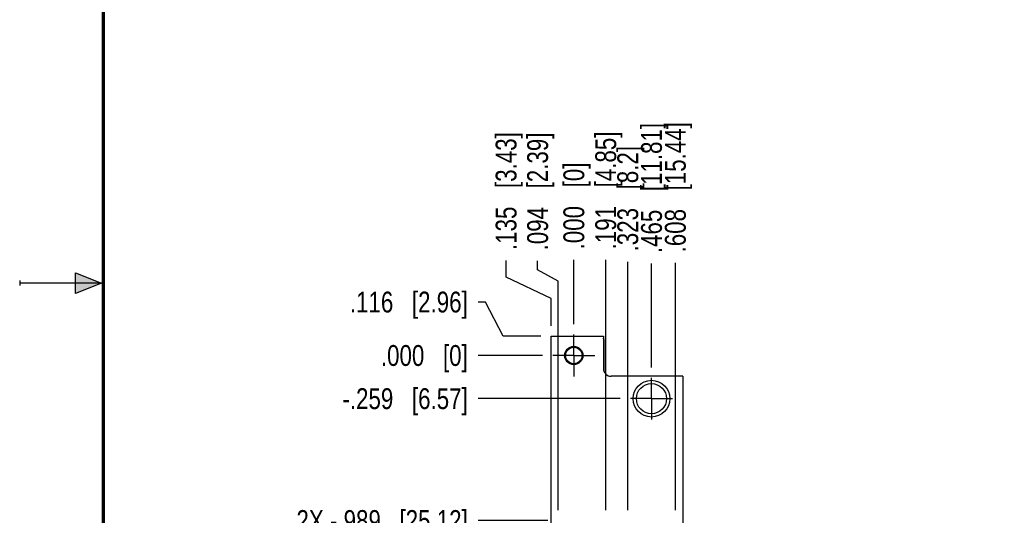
# Model space of a CAD drawing. Header units: inches. Extents: x 0 to 22, y 0 to 17.
# Tile 5 of 14: x 0 to 5.9, y 7.1 to 10.1. Entities that reach past the tile are written whole.
import ezdxf

# ---------------------------------------------------------------- set-up
doc = ezdxf.new("R2010")
doc.units = ezdxf.units.IN
doc.header["$LTSCALE"] = 1.21
doc.header["$MEASUREMENT"] = 0
doc.linetypes.add('CENTER', pattern=[0.6, 0.375, -0.075, 0.075, -0.075])
doc.layers.get('0').update_dxf_attribs({"linetype": 'CONTINUOUS'})
doc.layers.add('02___PRT_ALL_AXES', color=7, linetype='CONTINUOUS')
doc.layers.add('DIMENSIONS', color=7, linetype='CONTINUOUS')
doc.styles.get("Standard").update_dxf_attribs({"font": 'txt', "width": 0.8})
doc.dimstyles.new('DIMSTYLE_2', dxfattribs={"dimtxt": 0.125, "dimasz": 0.18, "dimexe": 0.18, "dimexo": 0.0625, "dimgap": 0.09, "dimtad": 0, "dimtih": 1, "dimtoh": 1, "dimdec": 3, "dimzin": 4, "dimdsep": 46, "dimtxsty": 'STANDARD', "dimblk": '_FILLED', "dimblk1": '_FILLED', "dimblk2": '_FILLED', "dimcen": 0.09, "dimadec": 0, "dimazin": 0, "dimtp": 0.01, "dimtm": 0.01, "dimtfac": 1, "dimtdec": 3, "dimtofl": 0, "dimtmove": 0, "dimatfit": 3, "dimldrblk": '_FILLED', "dimfxl": 1, "dimtolj": 1, "dimtzin": 4, "dimarcsym": 0})

# ---------------------------------------------------------------- blocks, each defined once
blk = doc.blocks.new('*D3')
at = {"layer": 'DIMENSIONS', "color": 2, "linetype": 'CONTINUOUS'}
for p, q in [((2.7894, 8.3867), (2.7458, 8.3867)), ((2.8957, 8.1826), (2.7894, 8.3867)), ((3.1208, 8.1826), (2.8957, 8.1826))]:
    blk.add_line(p, q, dxfattribs=at)
at = {"layer": 'DIMENSIONS', "color": 2, "linetype": 'CONTINUOUS', "insert": (2.6833, 8.4492), "char_height": 0.125, "width": 1.125, "attachment_point": 3, "line_spacing_factor": 0.9}
blk.add_mtext('.116{\\Ftxt.shx;\\W1.000000;\\H0.125000; }[2.96]', dxfattribs=at)
blk = doc.blocks.new('_FILLED')
at = {"color": 0, "linetype": 'BYBLOCK'}
blk.add_solid([(0, 0), (-1, 0.174), (-1, -0.174)], dxfattribs=at)
blk = doc.blocks.new('*D4')
at = {"layer": 'DIMENSIONS', "color": 2, "linetype": 'CONTINUOUS'}
blk.add_line((3.5957, 7.8076), (2.7458, 7.8076), dxfattribs=at)
at = {"layer": 'DIMENSIONS', "color": 2, "linetype": 'CONTINUOUS', "insert": (2.6833, 7.8701), "char_height": 0.125, "width": 1.225, "attachment_point": 3, "line_spacing_factor": 0.9}
blk.add_mtext('-.259{\\Ftxt.shx;\\W1.000000;\\H0.125000; }[6.57]', dxfattribs=at)
blk = doc.blocks.new('*D5')
at = {"layer": 'DIMENSIONS', "color": 2, "linetype": 'CONTINUOUS'}
blk.add_line((3.1618, 7.0771), (2.7458, 7.0771), dxfattribs=at)
at = {"layer": 'DIMENSIONS', "color": 2, "linetype": 'CONTINUOUS', "insert": (2.6833, 7.1396), "char_height": 0.125, "width": 1.625, "attachment_point": 3, "line_spacing_factor": 0.9}
blk.add_mtext('2X -.989{\\Ftxt.shx;\\W1.000000;\\H0.125000; }[25.12]', dxfattribs=at)
blk = doc.blocks.new('*D6')
at = {"layer": 'DIMENSIONS', "color": 2, "linetype": 'CONTINUOUS'}
for p, q in [((2.8702, 4.5084), (2.7458, 4.5084)), ((2.9458, 4.3496), (2.8702, 4.5084)), ((3.1618, 4.3496), (2.9458, 4.3496))]:
    blk.add_line(p, q, dxfattribs=at)
at = {"layer": 'DIMENSIONS', "color": 2, "linetype": 'CONTINUOUS', "insert": (2.6833, 4.5709), "char_height": 0.125, "width": 1.625, "attachment_point": 3, "line_spacing_factor": 0.9}
blk.add_mtext('2X -3.717{\\Ftxt.shx;\\W1.000000;\\H0.125000; }[94.4]', dxfattribs=at)
blk = doc.blocks.new('*D7')
at = {"layer": 'DIMENSIONS', "color": 2, "linetype": 'CONTINUOUS'}
blk.add_line((3.1957, 4.2316), (2.7458, 4.2316), dxfattribs=at)
at = {"layer": 'DIMENSIONS', "color": 2, "linetype": 'CONTINUOUS', "insert": (2.6833, 4.2941), "char_height": 0.125, "width": 1.325, "attachment_point": 3, "line_spacing_factor": 0.9}
blk.add_mtext('-3.835{\\Ftxt.shx;\\W1.000000;\\H0.125000; }[97.4]', dxfattribs=at)
blk = doc.blocks.new('*D8')
at = {"layer": 'DIMENSIONS', "color": 2, "linetype": 'CONTINUOUS'}
blk.add_line((3.9399, 4.1973), (4.4088, 4.1973), dxfattribs=at)
at = {"layer": 'DIMENSIONS', "color": 2, "linetype": 'CONTINUOUS', "insert": (4.4713, 4.2598), "char_height": 0.125, "width": 1.425, "attachment_point": 1, "line_spacing_factor": 0.9}
blk.add_mtext('-3.869{\\Ftxt.shx;\\W1.000000;\\H0.125000; }[98.27]', dxfattribs=at)
blk = doc.blocks.new('*D9')
at = {"layer": 'DIMENSIONS', "color": 2, "linetype": 'CONTINUOUS'}
blk.add_line((3.1307, 8.0663), (2.7458, 8.0663), dxfattribs=at)
at = {"layer": 'DIMENSIONS', "color": 2, "linetype": 'CONTINUOUS', "insert": (2.6833, 8.1288), "char_height": 0.125, "width": 0.825, "attachment_point": 3, "line_spacing_factor": 0.9}
blk.add_mtext('.000{\\Ftxt.shx;\\W1.000000;\\H0.125000; }[0]', dxfattribs=at)
blk = doc.blocks.new('*D10')
at = {"layer": 'DIMENSIONS', "color": 2, "linetype": 'CONTINUOUS'}
blk.add_line((3.7833, 7.9952), (3.7833, 8.6172), dxfattribs=at)
at = {"layer": 'DIMENSIONS', "color": 2, "linetype": 'CONTINUOUS', "insert": (3.7208, 8.6797), "char_height": 0.125, "width": 1.225, "attachment_point": 1, "rotation": 90, "line_spacing_factor": 0.9}
blk.add_mtext('.465{\\Ftxt.shx;\\W1.000000;\\H0.125000; }[11.81]', dxfattribs=at)
blk = doc.blocks.new('*D11')
at = {"layer": 'DIMENSIONS', "color": 2, "linetype": 'CONTINUOUS'}
for p, q in [((2.9126, 8.5364), (2.9126, 8.636)), ((3.1833, 8.4089), (2.9126, 8.5364)), ((3.1833, 8.2451), (3.1833, 8.4089))]:
    blk.add_line(p, q, dxfattribs=at)
at = {"layer": 'DIMENSIONS', "color": 2, "linetype": 'CONTINUOUS', "insert": (2.8501, 8.6985), "char_height": 0.125, "width": 1.125, "attachment_point": 1, "rotation": 90, "line_spacing_factor": 0.9}
blk.add_mtext('.135{\\Ftxt.shx;\\W1.000000;\\H0.125000; }[3.43]', dxfattribs=at)
blk = doc.blocks.new('*D12')
at = {"layer": 'DIMENSIONS', "color": 2, "linetype": 'CONTINUOUS'}
blk.add_line((3.5093, 7.1396), (3.5093, 8.6398), dxfattribs=at)
at = {"layer": 'DIMENSIONS', "color": 2, "linetype": 'CONTINUOUS', "insert": (3.4468, 8.7023), "char_height": 0.125, "width": 1.125, "attachment_point": 1, "rotation": 90, "line_spacing_factor": 0.9}
blk.add_mtext('.191{\\Ftxt.shx;\\W1.000000;\\H0.125000; }[4.85]', dxfattribs=at)
blk = doc.blocks.new('*D13')
at = {"layer": 'DIMENSIONS', "color": 2, "linetype": 'CONTINUOUS'}
blk.add_line((3.6413, 7.1396), (3.6413, 8.6277), dxfattribs=at)
at = {"layer": 'DIMENSIONS', "color": 2, "linetype": 'CONTINUOUS', "insert": (3.5788, 8.6902), "char_height": 0.125, "width": 1.025, "attachment_point": 1, "rotation": 90, "line_spacing_factor": 0.9}
blk.add_mtext('.323{\\Ftxt.shx;\\W1.000000;\\H0.125000; }[8.2]', dxfattribs=at)
blk = doc.blocks.new('*D14')
at = {"layer": 'DIMENSIONS', "color": 2, "linetype": 'CONTINUOUS'}
blk.add_line((3.9263, 7.1396), (3.9263, 8.6216), dxfattribs=at)
at = {"layer": 'DIMENSIONS', "color": 2, "linetype": 'CONTINUOUS', "insert": (3.8638, 8.6841), "char_height": 0.125, "width": 1.225, "attachment_point": 1, "rotation": 90, "line_spacing_factor": 0.9}
blk.add_mtext('.608{\\Ftxt.shx;\\W1.000000;\\H0.125000; }[15.44]', dxfattribs=at)
blk = doc.blocks.new('*D15')
at = {"layer": 'DIMENSIONS', "color": 2, "linetype": 'CONTINUOUS'}
for p, q in [((3.1015, 8.579), (3.1015, 8.6337)), ((3.2243, 8.5128), (3.1015, 8.579)), ((3.2243, 7.1396), (3.2243, 8.5128))]:
    blk.add_line(p, q, dxfattribs=at)
at = {"layer": 'DIMENSIONS', "color": 2, "linetype": 'CONTINUOUS', "insert": (3.039, 8.6962), "char_height": 0.125, "width": 1.125, "attachment_point": 1, "rotation": 90, "line_spacing_factor": 0.9}
blk.add_mtext('.094{\\Ftxt.shx;\\W1.000000;\\H0.125000; }[2.39]', dxfattribs=at)
blk = doc.blocks.new('*D16')
at = {"layer": 'DIMENSIONS', "color": 2, "linetype": 'CONTINUOUS'}
blk.add_line((3.7523, 4.0097), (3.7523, 3.6248), dxfattribs=at)
at = {"layer": 'DIMENSIONS', "color": 2, "linetype": 'CONTINUOUS', "insert": (3.6898, 3.5623), "char_height": 0.125, "width": 1.225, "attachment_point": 3, "rotation": 90, "line_spacing_factor": 0.9}
blk.add_mtext('.434{\\Ftxt.shx;\\W1.000000;\\H0.125000; }[11.02]', dxfattribs=at)
blk = doc.blocks.new('*D17')
at = {"layer": 'DIMENSIONS', "color": 2, "linetype": 'CONTINUOUS'}
blk.add_line((3.3833, 4.1691), (3.3833, 3.6491), dxfattribs=at)
at = {"layer": 'DIMENSIONS', "color": 2, "linetype": 'CONTINUOUS', "insert": (3.3208, 3.5866), "char_height": 0.125, "width": 1.125, "attachment_point": 3, "rotation": 90, "line_spacing_factor": 0.9}
blk.add_mtext('.065{\\Ftxt.shx;\\W1.000000;\\H0.125000; }[1.65]', dxfattribs=at)
blk = doc.blocks.new('*D18')
at = {"layer": 'DIMENSIONS', "color": 2, "linetype": 'CONTINUOUS'}
blk.add_line((3.3183, 8.2539), (3.3183, 8.6398), dxfattribs=at)
at = {"layer": 'DIMENSIONS', "color": 2, "linetype": 'CONTINUOUS', "insert": (3.2558, 8.7023), "char_height": 0.125, "width": 0.825, "attachment_point": 1, "rotation": 90, "line_spacing_factor": 0.9}
blk.add_mtext('.000{\\Ftxt.shx;\\W1.000000;\\H0.125000; }[0]', dxfattribs=at)

msp = doc.modelspace()

# ---------------------------------------------------------------- hatches: boundary and pattern name
at = {"linetype": 'CONTINUOUS'}
msp.add_hatch(color=2, dxfattribs=at).paths.add_polyline_path([(0.3337, 8.5625), (0.49, 8.5), (0.3337, 8.4375)])

# ---------------------------------------------------------------- linework, layer by layer
at = {"color": 2, "linetype": 'CONTINUOUS'}
for p, q in [((0.3337, 8.4375), (0.3337, 8.5625)), ((0.3337, 8.5625), (0.49, 8.5)), ((0, 8.515), (0, 8.485)), ((0.49, 8.5), (0, 8.5)), ((0.49, 8.5), (0.3337, 8.4375))]:
    msp.add_line(p, q, dxfattribs=at)
at = {"color": 7, "linetype": 'CONTINUOUS'}
for p, q in [((3.1833, 4.0866), (3.1833, 8.1826)), ((3.1833, 8.1826), (3.4953, 8.1826)), ((3.4953, 8.1826), (3.4953, 7.9886)), ((3.4973, 8.1622), (3.4973, 7.9752)), ((3.9713, 7.9416), (3.5423, 7.9416)), ((3.9713, 7.9416), (3.9713, 4.0866))]:
    msp.add_line(p, q, dxfattribs=at)
at = {"color": 7, "linetype": 'CONTINUOUS', "const_width": 0.02}
msp.add_lwpolyline([(0.5, 16.5), (0.5, 0.5)], dxfattribs=at)
at = {"color": 7, "linetype": 'CONTINUOUS'}
for centre, radius in [((3.3183, 8.0663), 0.055), ((3.3183, 8.0663), 0.0492), ((3.7833, 7.8076), 0.11), ((3.7833, 7.8076), 0.0902)]:
    msp.add_circle(centre, radius, dxfattribs=at)
for centre, radius, start, end in [((3.4773, 8.1622), 0.02, 0, 25.89422), ((3.5423, 7.9886), 0.047, 180, 270)]:
    msp.add_arc(centre, radius, start, end, dxfattribs=at)
at = {"layer": '02___PRT_ALL_AXES', "color": 7, "linetype": 'CENTER'}
for p, q in [((3.3183, 8.0663), (3.3183, 8.1914)), ((3.3183, 8.0663), (3.1932, 8.0663)), ((3.3183, 8.0663), (3.3183, 7.9412)), ((3.3183, 8.0663), (3.4434, 8.0663)), ((3.7833, 7.8076), (3.7833, 7.9327)), ((3.7833, 7.8076), (3.6582, 7.8076)), ((3.7833, 7.8076), (3.7833, 7.6826)), ((3.7833, 7.8076), (3.9083, 7.8076))]:
    msp.add_line(p, q, dxfattribs=at)

# ---------------------------------------------------------------- dimensions: what is measured, and where the dimension line sits
at = {"layer": 'DIMENSIONS', "color": 2, "linetype": 'CONTINUOUS'}
for feature_location, offset, dtype, origin, picture, middle in [((3.9263, 7.1396), (0, 1.482), 1, (3.3183, 8.1914), '*D14', (3.9263, 9.2966)), ((3.7833, 7.9952), (0, 0.622), 1, (3.3183, 8.1914), '*D10', (3.7833, 9.2922)), ((3.1833, 8.2451), (-0.2707, 0.3909), 0, (3.3183, 8.1914), '*D11', (2.9126, 9.261)), ((3.2243, 7.1396), (-0.1227, 1.4941), 0, (3.3183, 8.1914), '*D15', (3.1015, 9.2587)), ((3.5093, 7.1396), (0, 1.5001), 1, (3.3183, 8.1914), '*D12', (3.5093, 9.2648)), ((3.6413, 7.1396), (0, 1.488), 1, (3.3183, 8.1914), '*D13', (3.6413, 9.2027)), ((3.3182527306, 8.2538728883), (0, 0.3858836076), 1, (3.3182527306, 8.1913728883), '*D18', (3.3182527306, 9.1147564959)), ((3.1208, 8.1826), (-0.375, 0.2041), 0, (3.1932, 8.0663), '*D3', (1.8708, 8.3867)), ((3.1306527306, 8.0662728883), (-0.3849, 0), 0, (3.1931527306, 8.0662728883), '*D9', (2.0207527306, 8.0662728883)), ((3.3833, 4.1691), (0, -0.52), 1, (3.3183, 8.1914), '*D17', (3.4953, 2.8006)), ((3.7523, 4.0097), (0, -0.3848), 1, (3.3183, 8.0663), '*D16', (3.8867, 2.7263))]:
    dim = msp.add_ordinate_dim(feature_location=feature_location, offset=offset, dtype=dtype, origin=origin, dimstyle='DIMSTYLE_2', dxfattribs=at)
    dim.commit()
    dim.dimension.update_dxf_attribs({"geometry": picture, "text_midpoint": middle})
for feature_location, offset, origin, text, picture, middle in [((3.1618, 7.0771), (-0.416, 0), (3.1932, 8.0663), '2X -<>', '*D5', (1.6208, 7.0771)), ((3.1618, 4.3496), (-0.416, 0.1588), (3.1932, 8.0663), '2X -<>', '*D6', (1.6208, 4.5084)), ((3.1957, 4.2316), (-0.4499, 0), (3.1932, 8.0663), '-<>', '*D7', (1.7708, 4.2316)), ((3.5957, 7.8076), (-0.85, 0), (3.1932, 8.0663), '-<>', '*D4', (1.8708, 7.8076)), ((3.9399, 4.1973), (0.4689, 0), (3.3183, 8.0663), '-<>', '*D8', (5.1838, 4.1973))]:
    dim = msp.add_ordinate_dim(feature_location=feature_location, offset=offset, dtype=0, origin=origin, text=text, dimstyle='DIMSTYLE_2', dxfattribs=at)
    dim.commit()
    dim.dimension.update_dxf_attribs({"geometry": picture, "text_midpoint": middle})

doc.saveas('drawing.dxf')
